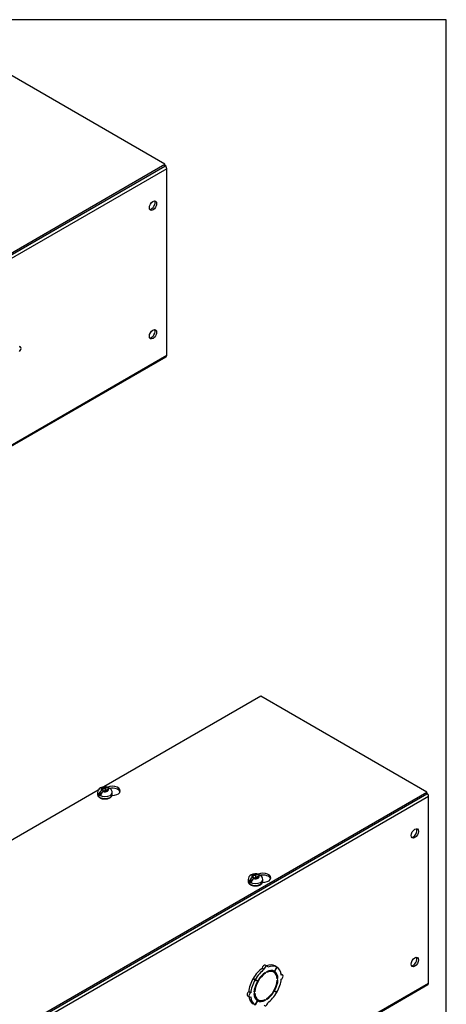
# Model space of a CAD drawing. Header units: inches. Extents: x 1 to 150, y -1 to 99.
# Tile 8 of 8: x 139 to 150, y 74 to 99. Entities that reach past the tile are written whole.
import ezdxf

# ---------------------------------------------------------------- set-up
doc = ezdxf.new("R2010")
doc.units = ezdxf.units.IN
doc.header["$MEASUREMENT"] = 0
for name, color, linetype in [('COM56307-6', 7, 'Continuous'), ('COM70723-3', 7, 'Continuous'), ('Default', 7, 'Continuous'), ('SCS19515', 7, 'Continuous')]:
    doc.layers.add(name, color=color, linetype=linetype)

# ---------------------------------------------------------------- blocks, each defined once
blk = doc.blocks.new('SE5')
at = {"layer": 'COM56307-6', "color": 7, "linetype": 'Continuous'}
for p, q in [((142.411, 95.768), (138.132, 98.239)), ((116.999, 81.097), (142.411, 95.768)), ((116.999, 81.05), (142.411, 95.722)), ((142.411, 95.722), (142.411, 95.768))]:
    blk.add_line(p, q, dxfattribs=at)
at = {"layer": 'COM70723-3', "color": 7, "linetype": 'Continuous'}
for p, q in [((142.455, 95.651), (116.999, 80.954)), ((142.455, 90.846), (142.455, 95.651)), ((116.999, 76.149), (142.455, 90.846)), ((138.69, 91.052), (138.656, 91.072)), ((116.982, 76.11), (142.437, 90.807))]:
    blk.add_line(p, q, dxfattribs=at)
for centre, major_axis, start_param, end_param in [((142.394, 95.686), (0.043, -0.0745), 0.785398, 2.079418), ((142.061, 94.724), (0.066, 0.115), 3.44948, 5.975298), ((142.061, 91.412), (0.066, 0.115), 3.44948, 5.975298), ((138.659, 90.998), (-0.0313, -0.0541), 0.785398, 3.926991), ((142.394, 90.881), (-0.043, 0.0745), 3.141593, 3.926991)]:
    blk.add_ellipse(centre, major_axis=major_axis, ratio=0.57735, start_param=start_param, end_param=end_param, dxfattribs=at)
for centre in [(142.102, 94.701), (142.102, 91.388)]:
    blk.add_ellipse(centre, major_axis=(0.066, 0.115), ratio=0.57735, dxfattribs=at)
blk = doc.blocks.new('SE7')
at = {"layer": 'COM56307-6', "color": 7, "linetype": 'Continuous'}
for p, q in [((144.883, 82.062), (140.834, 79.724)), ((149.162, 79.591), (144.883, 82.062)), ((123.751, 64.92), (149.162, 79.591)), ((123.751, 64.873), (149.162, 79.545)), ((140.691, 79.641), (132.349, 74.825)), ((149.162, 79.545), (149.162, 79.591))]:
    blk.add_line(p, q, dxfattribs=at)
for centre, major_axis, start_param, end_param in [((141.054, 79.621), (-0.203, 0), 1.525049, 5.346529), ((141.054, 79.575), (0.203, 0), 0.199875, 1.889594), ((144.935, 77.38), (-0.203, 0), 1.51329, 5.346529), ((144.935, 77.334), (0.203, 0), 0.199875, 1.889594)]:
    blk.add_ellipse(centre, major_axis=major_axis, ratio=0.57735, start_param=start_param, end_param=end_param, dxfattribs=at)
at = {"layer": 'COM70723-3', "color": 7, "linetype": 'Continuous'}
for p, q in [((149.206, 79.475), (123.751, 64.778)), ((149.206, 74.67), (149.206, 79.475)), ((145.046, 75.104), (144.995, 75.133)), ((145.295, 75.081), (145.244, 75.11)), ((144.971, 75.024), (144.92, 75.053)), ((145.001, 74.921), (144.984, 74.931)), ((145.001, 74.921), (145.001, 74.942)), ((145.029, 74.958), (145.029, 74.938)), ((145.221, 74.95), (145.17, 74.98)), ((145.295, 75.081), (145.233, 74.973)), ((145.234, 74.971), (145.233, 74.973)), ((145.234, 74.971), (145.297, 75.08)), ((145.297, 75.08), (145.295, 75.081)), ((145.441, 74.876), (145.407, 74.895)), ((123.733, 59.933), (149.189, 74.63)), ((123.751, 59.973), (149.206, 74.67)), ((144.732, 74.753), (144.681, 74.783)), ((144.681, 74.783), (144.744, 74.747)), ((144.735, 74.758), (144.684, 74.787)), ((144.746, 74.751), (144.684, 74.787)), ((144.732, 74.753), (144.795, 74.718)), ((144.797, 74.721), (144.735, 74.758)), ((144.795, 74.718), (144.744, 74.747)), ((144.797, 74.721), (144.746, 74.751)), ((145.324, 74.788), (145.305, 74.799)), ((145.306, 74.778), (145.324, 74.788)), ((145.324, 74.755), (145.306, 74.745)), ((144.537, 74.34), (144.588, 74.311)), ((144.619, 74.416), (144.569, 74.445)), ((144.706, 74.431), (144.723, 74.441)), ((144.723, 74.409), (144.706, 74.398)), ((144.723, 74.441), (144.707, 74.451)), ((145.233, 74.465), (145.22, 74.472)), ((145.234, 74.469), (145.222, 74.476)), ((145.233, 74.465), (145.295, 74.429)), ((145.297, 74.433), (145.234, 74.469)), ((144.732, 74.107), (144.681, 74.136)), ((144.795, 74.215), (144.732, 74.107)), ((144.735, 74.105), (144.797, 74.214)), ((144.758, 74.265), (144.809, 74.236)), ((144.797, 74.214), (144.795, 74.215)), ((145.001, 74.228), (144.981, 74.239)), ((145.001, 74.228), (145.001, 74.249)), ((145.029, 74.265), (145.029, 74.244))]:
    blk.add_line(p, q, dxfattribs=at)
for centre, major_axis, start_param, end_param in [((149.146, 79.51), (0.043, -0.0745), 0.785398, 2.079418), ((148.813, 78.547), (-0.066, -0.115), 0.307887, 2.833706), ((144.964, 75.079), (-0.0313, -0.0541), 3.141593, 5.497787), ((145.015, 75.05), (-0.0312, -0.0541), 2.356194, 5.497787), ((144.964, 74.623), (0.281, 0.487), 0.004363, 0.620067), ((145.015, 74.593), (0.281, 0.487), 0.004363, 0.674057), ((148.813, 75.235), (-0.067, -0.115), 0.307887, 2.833706), ((144.964, 74.623), (0.281, 0.487), 0.896739, 1.566433), ((145.015, 74.593), (-0.206, -0.357), 3.975495, 5.449283), ((145.015, 74.593), (0.281, 0.487), 0.896739, 1.566433), ((145.015, 74.593), (0.219, 0.379), 0.831128, 1.566433), ((145.015, 74.593), (-0.206, -0.357), 2.404698, 3.878487), ((145.015, 74.593), (0.219, 0.379), 0.004363, 0.739668), ((144.964, 74.623), (-0.206, -0.357), 3.141593, 3.271499), ((144.964, 74.623), (0.219, 0.379), 5.920402, 6.166551), ((145.015, 74.593), (0.219, 0.379), 5.543517, 6.278822), ((145.015, 74.593), (0.281, 0.487), 5.609128, 6.278822), ((145.41, 74.821), (-0.0313, -0.0541), 0.785398, 3.926991), ((144.964, 74.623), (-0.281, -0.487), 4.716752, 5.386446), ((145.015, 74.593), (-0.281, -0.487), 4.716752, 5.386446), ((145.015, 74.593), (-0.219, -0.379), 4.716752, 5.452057), ((144.964, 74.623), (-0.206, -0.357), 4.707761, 4.717017), ((145.015, 74.593), (0.206, 0.357), 3.975495, 5.449283), ((145.015, 74.593), (0.219, 0.379), 4.716752, 5.452057), ((145.015, 74.593), (0.281, 0.487), 4.716752, 5.386446), ((149.146, 74.705), (-0.043, 0.0745), 3.141593, 3.926991), ((144.569, 74.394), (0.0312, 0.0541), 0.785398, 3.141593), ((144.619, 74.365), (0.0313, 0.0541), 0.785398, 3.926991), ((145.015, 74.593), (-0.219, -0.379), 5.543517, 6.278822), ((145.015, 74.593), (0.206, 0.357), 2.404698, 3.878487), ((145.015, 74.593), (-0.219, -0.379), 0.831128, 1.566433), ((145.015, 74.593), (-0.281, -0.487), 0.896739, 1.566433), ((144.964, 74.623), (-0.281, -0.487), 5.663118, 6.278822), ((145.015, 74.593), (-0.281, -0.487), 5.609128, 6.278822), ((144.964, 74.623), (0.206, 0.357), 3.011687, 3.141593), ((144.964, 74.623), (-0.219, -0.379), 0.116634, 0.362783), ((145.015, 74.593), (-0.219, -0.379), 0.004363, 0.739668), ((145.015, 74.137), (0.0313, 0.0541), 2.356194, 5.497787)]:
    blk.add_ellipse(centre, major_axis=major_axis, ratio=0.57735, start_param=start_param, end_param=end_param, dxfattribs=at)
for centre in [(148.853, 78.524), (148.853, 75.212)]:
    blk.add_ellipse(centre, major_axis=(-0.066, -0.115), ratio=0.57735, dxfattribs=at)
at = {"layer": 'SCS19515', "color": 7, "linetype": 'Continuous'}
for p, q in [((140.806, 79.686), (140.875, 79.686)), ((140.806, 79.645), (140.806, 79.686)), ((140.906, 79.703), (140.875, 79.686)), ((140.875, 79.624), (140.875, 79.686)), ((140.918, 79.661), (140.948, 79.679)), ((140.674, 79.58), (140.674, 79.531)), ((140.782, 79.57), (140.71, 79.529)), ((140.806, 79.645), (140.775, 79.628)), ((140.806, 79.645), (140.806, 79.594)), ((140.806, 79.624), (140.875, 79.624)), ((140.817, 79.603), (140.848, 79.621)), ((140.918, 79.621), (140.848, 79.621)), ((140.918, 79.649), (140.875, 79.624)), ((140.918, 79.661), (140.918, 79.621)), ((141.049, 79.531), (141.049, 79.58)), ((144.687, 77.404), (144.656, 77.387)), ((144.687, 77.445), (144.756, 77.445)), ((144.687, 77.404), (144.687, 77.445)), ((144.687, 77.404), (144.687, 77.354)), ((144.787, 77.462), (144.756, 77.445)), ((144.756, 77.383), (144.756, 77.445)), ((144.799, 77.408), (144.756, 77.383)), ((144.799, 77.42), (144.83, 77.438)), ((144.799, 77.42), (144.799, 77.38)), ((144.555, 77.339), (144.555, 77.29)), ((144.663, 77.33), (144.592, 77.288)), ((144.687, 77.383), (144.756, 77.383)), ((144.698, 77.362), (144.729, 77.38)), ((144.799, 77.38), (144.729, 77.38)), ((144.93, 77.29), (144.93, 77.339))]:
    blk.add_line(p, q, dxfattribs=at)
for centre, radius, start, end in [((140.809, 79.578), 0.134, 117.2176, 179.4641), ((140.862, 79.485), 0.242, 69.0403, 118.1818), ((140.92, 79.579), 0.129, 0.4289, 51.9826), ((140.852, 79.507), 0.144, 122.6431, 170.9725), ((140.895, 79.482), 0.144, 122.6435, 170.9722), ((144.69, 77.337), 0.134, 117.2176, 179.4641), ((144.734, 77.266), 0.144, 122.6431, 170.9725), ((144.743, 77.244), 0.242, 69.0403, 118.1818), ((144.801, 77.338), 0.129, 0.4289, 51.9826), ((144.776, 77.241), 0.144, 122.6435, 170.9722)]:
    blk.add_arc(centre, radius, start, end, dxfattribs=at)
for centre, major_axis, start_param, end_param in [((140.862, 79.653), (0.0975, 0), 1.098165, 3.614224), ((140.862, 79.653), (-0.0975, 0), 1.098165, 3.614224), ((140.862, 79.58), (-0.187, 0), 0.000524, 3.141683), ((140.862, 79.531), (0.188, 0), 3.141593, 6.283185), ((140.862, 79.592), (-0.186, 0), 0.623612, 0.947184), ((144.743, 77.412), (0.0975, 0), 1.098165, 3.614224), ((144.743, 77.412), (-0.0975, 0), 1.098165, 3.614224), ((144.743, 77.339), (-0.188, 0), 0.000524, 3.141683), ((144.743, 77.29), (0.188, 0), 3.141593, 6.283185), ((144.743, 77.351), (-0.186, 0), 0.623612, 0.947184)]:
    blk.add_ellipse(centre, major_axis=major_axis, ratio=0.57735, start_param=start_param, end_param=end_param, dxfattribs=at)
for points, knots in [([(140.97, 79.679), (140.97, 79.683), (140.969, 79.687), (140.966, 79.694), (140.965, 79.697), (140.961, 79.702), (140.958, 79.704), (140.954, 79.708), (140.951, 79.709), (140.945, 79.712), (140.942, 79.712), (140.935, 79.713), (140.932, 79.713), (140.925, 79.711), (140.921, 79.71), (140.914, 79.707), (140.91, 79.706), (140.906, 79.703)], [0, 0, 0, 0, 0.125, 0.125, 0.25, 0.25, 0.375, 0.375, 0.5, 0.5, 0.625, 0.625, 0.75, 0.75, 0.875, 0.875, 1, 1, 1, 1]), ([(140.948, 79.679), (140.952, 79.681), (140.956, 79.683), (140.963, 79.686), (140.967, 79.687), (140.974, 79.688), (140.978, 79.688), (140.984, 79.688), (140.987, 79.687), (140.993, 79.685), (140.996, 79.684), (140.999, 79.681), (140.999, 79.681), (140.999, 79.681)], [0, 0, 0, 0, 0.125, 0.125, 0.25, 0.25, 0.375, 0.375, 0.5, 0.5, 0.625, 0.625, 0.6402961, 0.6402961, 0.6402961, 0.6402961]), ([(140.675, 79.532), (140.674, 79.531), (140.673, 79.523), (140.677, 79.506), (140.687, 79.485), (140.702, 79.466), (140.723, 79.449), (140.749, 79.434), (140.778, 79.423), (140.811, 79.415), (140.845, 79.412), (140.88, 79.412), (140.914, 79.416), (140.947, 79.424), (140.972, 79.434), (140.984, 79.44), (140.989, 79.443)], [0, 0, 0, 0, 0.011195, 0.084694, 0.157648, 0.232475, 0.310488, 0.391028, 0.472559, 0.553951, 0.635089, 0.716115, 0.797251, 0.878672, 0.960642, 1, 1, 1, 1]), ([(140.989, 79.443), (140.994, 79.446), (141.006, 79.453), (141.024, 79.469), (141.038, 79.488), (141.047, 79.51), (141.048, 79.523), (141.049, 79.531)], [0, 0, 0, 0, 0.12882, 0.371637, 0.588535, 0.796846, 1, 1, 1, 1]), ([(144.852, 77.438), (144.851, 77.442), (144.85, 77.446), (144.847, 77.453), (144.846, 77.456), (144.842, 77.461), (144.84, 77.463), (144.835, 77.467), (144.832, 77.469), (144.826, 77.471), (144.823, 77.471), (144.817, 77.472), (144.813, 77.472), (144.806, 77.47), (144.802, 77.469), (144.795, 77.466), (144.791, 77.465), (144.787, 77.462)], [0, 0, 0, 0, 0.125, 0.125, 0.25, 0.25, 0.375, 0.375, 0.5, 0.5, 0.625, 0.625, 0.75, 0.75, 0.875, 0.875, 1, 1, 1, 1]), ([(144.83, 77.438), (144.833, 77.44), (144.837, 77.442), (144.845, 77.445), (144.848, 77.446), (144.855, 77.447), (144.859, 77.447), (144.866, 77.447), (144.869, 77.446), (144.875, 77.444), (144.877, 77.443), (144.88, 77.44), (144.88, 77.44), (144.881, 77.44)], [0, 0, 0, 0, 0.125, 0.125, 0.25, 0.25, 0.375, 0.375, 0.5, 0.5, 0.625, 0.625, 0.6402961, 0.6402961, 0.6402961, 0.6402961]), ([(144.556, 77.291), (144.556, 77.29), (144.555, 77.282), (144.559, 77.265), (144.568, 77.244), (144.583, 77.225), (144.604, 77.208), (144.63, 77.194), (144.66, 77.182), (144.692, 77.175), (144.727, 77.171), (144.761, 77.171), (144.796, 77.175), (144.828, 77.183), (144.853, 77.193), (144.866, 77.199), (144.87, 77.202)], [0, 0, 0, 0, 0.011195, 0.084694, 0.157648, 0.232475, 0.310488, 0.391028, 0.472559, 0.553951, 0.635089, 0.716115, 0.797251, 0.878672, 0.960642, 1, 1, 1, 1]), ([(144.87, 77.202), (144.875, 77.205), (144.887, 77.212), (144.905, 77.228), (144.92, 77.248), (144.929, 77.269), (144.93, 77.282), (144.93, 77.29)], [0, 0, 0, 0, 0.12882, 0.371637, 0.588535, 0.796846, 1, 1, 1, 1])]:
    blk.add_open_spline(points, degree=3, knots=knots, dxfattribs=at)
blk = doc.blocks.new('BORDER')
at = {"layer": 'Default', "color": 7, "linetype": 'Continuous'}
for p, q in [((0, 27.86), (-41.86, 27.86)), ((0, 0), (0, 27.86))]:
    blk.add_line(p, q, dxfattribs=at)

msp = doc.modelspace()

# ---------------------------------------------------------------- block references
at = {"layer": 'Default', "color": 7, "xscale": 3.56, "yscale": 3.56, "zscale": 3.56}
msp.add_blockref('BORDER', (149.664, 0.311), dxfattribs=at)
at = {"layer": 'Default'}
for name in ['SE5', 'SE7']:
    msp.add_blockref(name, (0, 0), dxfattribs=at)

doc.saveas('drawing.dxf')
